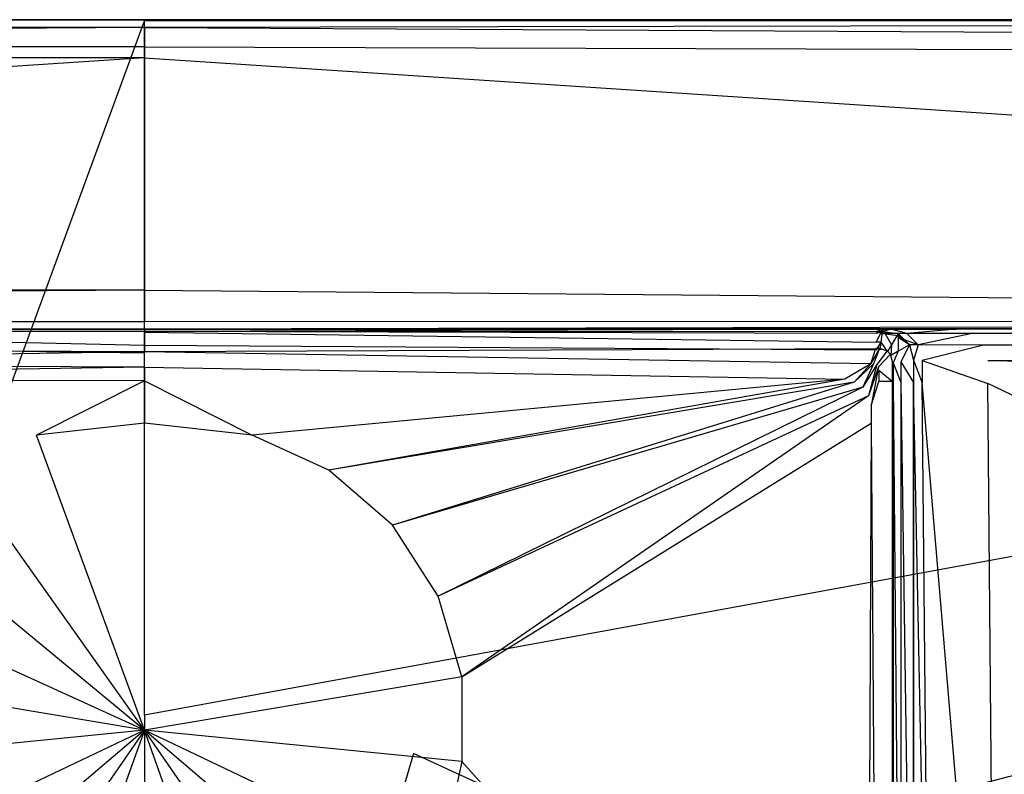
# Model space of a CAD drawing. Extents: x 0 to 1, y -0.7 to 0.
# Tile 6 of 7: x 0.48 to 0.61, y -0.1 to 0. Entities that reach past the tile are written whole.
import ezdxf

# ---------------------------------------------------------------- set-up
doc = ezdxf.new("R2010")
doc.units = 0
doc.layers.add('L0_ABDCKG_ABLAUF_N_UDA1070ARA21', color=7, linetype='CONTINUOUS')
doc.layers.add('L1_WANNE_N_UDA1070ARA215V___0__', color=7, linetype='CONTINUOUS')

msp = doc.modelspace()

# ---------------------------------------------------------------- linework, layer by layer
at = {"layer": 'L0_ABDCKG_ABLAUF_N_UDA1070ARA21', "color": 8}
for points, invisible_edges in [([(0.5, -0.042895, 0.004604), (0.405487, -0.042521, 0.002769), (0.405488, -0.042495, 0.004604), (0.5, -0.042895, 0.004604)], 14), ([(0.405487, -0.042521, 0.002769), (0.5, -0.042895, 0.004604), (0.5, -0.042921, 0.002769), (0.405487, -0.042521, 0.002769)], 13), ([(0.406139, -0.044474, 0.006604), (0.5, -0.042895, 0.004604), (0.405488, -0.042495, 0.004604), (0.406139, -0.044474, 0.006604)], 13), ([(0.5, -0.042895, 0.004604), (0.406139, -0.044474, 0.006604), (0.5, -0.044874, 0.006604), (0.5, -0.042895, 0.004604)], 14), ([(0.594513, -0.042521, 0.002769), (0.5, -0.042895, 0.004604), (0.594512, -0.042495, 0.004604), (0.594513, -0.042521, 0.002769)], 14), ([(0.5, -0.042895, 0.004604), (0.593861, -0.044474, 0.006604), (0.594512, -0.042495, 0.004604), (0.5, -0.042895, 0.004604)], 13), ([(0.5, -0.042895, 0.004604), (0.594513, -0.042521, 0.002769), (0.5, -0.042921, 0.002769), (0.5, -0.042895, 0.004604)], 13), ([(0.593861, -0.044474, 0.006604), (0.5, -0.042895, 0.004604), (0.5, -0.044874, 0.006604), (0.593861, -0.044474, 0.006604)], 14), ([(0.593861, -0.044474, 0.006604), (0.594978, -0.042495, 0.004604), (0.594512, -0.042495, 0.004604), (0.593861, -0.044474, 0.006604)], 13), ([(0.594978, -0.042495, 0.004604), (0.593861, -0.044474, 0.006604), (0.594206, -0.044474, 0.006604), (0.594978, -0.042495, 0.004604)], 14), ([(0.594978, -0.042495, 0.004604), (0.594206, -0.044474, 0.006604), (0.594621, -0.044528, 0.006604), (0.594978, -0.042495, 0.004604)], 14), ([(0.594512, -0.042495, 0.004604), (0.594979, -0.042521, 0.002769), (0.594513, -0.042521, 0.002769), (0.594512, -0.042495, 0.004604)], 13), ([(0.594979, -0.042521, 0.002769), (0.594512, -0.042495, 0.004604), (0.594978, -0.042495, 0.004604), (0.594979, -0.042521, 0.002769)], 14), ([(0.595951, -0.042756, 0.004604), (0.594978, -0.042495, 0.004604), (0.594621, -0.044528, 0.006604), (0.595951, -0.042756, 0.004604)], 14), ([(0.595951, -0.042756, 0.004604), (0.594621, -0.044528, 0.006604), (0.594827, -0.044859, 0.006604), (0.595951, -0.042756, 0.004604)], 14), ([(0.596407, -0.043212, 0.004604), (0.595951, -0.042756, 0.004604), (0.594827, -0.044859, 0.006604), (0.596407, -0.043212, 0.004604)], 14), ([(0.596407, -0.043212, 0.004604), (0.594827, -0.044859, 0.006604), (0.594883, -0.045262, 0.006604), (0.596407, -0.043212, 0.004604)], 14), ([(0.596667, -0.044185, 0.004604), (0.596407, -0.043212, 0.004604), (0.594883, -0.045262, 0.006604), (0.596667, -0.044185, 0.004604)], 14), ([(0.595951, -0.042756, 0.004604), (0.594979, -0.042521, 0.002769), (0.594978, -0.042495, 0.004604), (0.595951, -0.042756, 0.004604)], 14), ([(0.594979, -0.042521, 0.002769), (0.595951, -0.042756, 0.004604), (0.595952, -0.042782, 0.002769), (0.594979, -0.042521, 0.002769)], 13), ([(0.595951, -0.042756, 0.004604), (0.596408, -0.043237, 0.002769), (0.595952, -0.042782, 0.002769), (0.595951, -0.042756, 0.004604)], 13), ([(0.596408, -0.043237, 0.002769), (0.595951, -0.042756, 0.004604), (0.596407, -0.043212, 0.004604), (0.596408, -0.043237, 0.002769)], 14), ([(0.596667, -0.044185, 0.004604), (0.596408, -0.043237, 0.002769), (0.596407, -0.043212, 0.004604), (0.596667, -0.044185, 0.004604)], 14), ([(0.596408, -0.043237, 0.002769), (0.596667, -0.044185, 0.004604), (0.596668, -0.04421, 0.002769), (0.596408, -0.043237, 0.002769)], 13), ([(0.409517, -0.046422, 0.006604), (0.5, -0.044874, 0.006604), (0.406139, -0.044474, 0.006604), (0.409517, -0.046422, 0.006604)], 13), ([(0.5, -0.044874, 0.006604), (0.590483, -0.046422, 0.006604), (0.593861, -0.044474, 0.006604), (0.5, -0.044874, 0.006604)], 14), ([(0.591703, -0.046813, 0.006604), (0.593861, -0.044474, 0.006604), (0.590483, -0.046422, 0.006604), (0.591703, -0.046813, 0.006604)], 13), ([(0.593861, -0.044474, 0.006604), (0.591703, -0.046813, 0.006604), (0.594206, -0.044474, 0.006604), (0.593861, -0.044474, 0.006604)], 14), ([(0.592839, -0.047479, 0.006604), (0.594206, -0.044474, 0.006604), (0.591703, -0.046813, 0.006604), (0.592839, -0.047479, 0.006604)], 13), ([(0.594206, -0.044474, 0.006604), (0.592839, -0.047479, 0.006604), (0.594621, -0.044528, 0.006604), (0.594206, -0.044474, 0.006604)], 14), ([(0.594883, -0.045262, 0.006604), (0.596667, -0.046716, 0.004604), (0.596667, -0.044185, 0.004604), (0.594883, -0.045262, 0.006604)], 14), ([(0.596667, -0.046716, 0.004604), (0.596668, -0.04421, 0.002769), (0.596667, -0.044185, 0.004604), (0.596667, -0.046716, 0.004604)], 14), ([(0.596668, -0.04421, 0.002769), (0.596667, -0.046716, 0.004604), (0.596668, -0.046763, 0.002769), (0.596668, -0.04421, 0.002769)], 13), ([(0.5, -0.044874, 0.006604), (0.409517, -0.046422, 0.006604), (0.5, -0.046654, 0.006604), (0.5, -0.044874, 0.006604)], 14), ([(0.590483, -0.046422, 0.006604), (0.5, -0.044874, 0.006604), (0.5, -0.046654, 0.006604), (0.590483, -0.046422, 0.006604)], 13), ([(0.593565, -0.048574, 0.006604), (0.594621, -0.044528, 0.006604), (0.592839, -0.047479, 0.006604), (0.593565, -0.048574, 0.006604)], 13), ([(0.594621, -0.044528, 0.006604), (0.593565, -0.048574, 0.006604), (0.594827, -0.044859, 0.006604), (0.594621, -0.044528, 0.006604)], 14), ([(0.593894, -0.049846, 0.006604), (0.594827, -0.044859, 0.006604), (0.593565, -0.048574, 0.006604), (0.593894, -0.049846, 0.006604)], 13), ([(0.594827, -0.044859, 0.006604), (0.593894, -0.049846, 0.006604), (0.594883, -0.045262, 0.006604), (0.594827, -0.044859, 0.006604)], 14), ([(0.593894, -0.049846, 0.006604), (0.594878, -0.046716, 0.006604), (0.594883, -0.045262, 0.006604), (0.593894, -0.049846, 0.006604)], 14), ([(0.596667, -0.046716, 0.004604), (0.594883, -0.045262, 0.006604), (0.594878, -0.046716, 0.006604), (0.596667, -0.046716, 0.004604)], 13), ([(0.409517, -0.046422, 0.006604), (0.476176, -0.058174, 0.006604), (0.486076, -0.053659, 0.006604), (0.409517, -0.046422, 0.006604)], 14), ([(0.486076, -0.053659, 0.006604), (0.5, -0.046654, 0.006604), (0.409517, -0.046422, 0.006604), (0.486076, -0.053659, 0.006604)], 13), ([(0.5, -0.046654, 0.006604), (0.486076, -0.053659, 0.006604), (0.5, -0.052125, 0.006604), (0.5, -0.046654, 0.006604)], 14), ([(0.5, -0.046654, 0.006604), (0.513924, -0.053659, 0.006604), (0.590483, -0.046422, 0.006604), (0.5, -0.046654, 0.006604)], 14), ([(0.513924, -0.053659, 0.006604), (0.5, -0.046654, 0.006604), (0.5, -0.052125, 0.006604), (0.513924, -0.053659, 0.006604)], 13), ([(0.523824, -0.058174, 0.006604), (0.590483, -0.046422, 0.006604), (0.513924, -0.053659, 0.006604), (0.523824, -0.058174, 0.006604)], 13), ([(0.590483, -0.046422, 0.006604), (0.523824, -0.058174, 0.006604), (0.591703, -0.046813, 0.006604), (0.590483, -0.046422, 0.006604)], 14), ([(0.532053, -0.065294, 0.006604), (0.591703, -0.046813, 0.006604), (0.523824, -0.058174, 0.006604), (0.532053, -0.065294, 0.006604)], 13), ([(0.591703, -0.046813, 0.006604), (0.532053, -0.065294, 0.006604), (0.592839, -0.047479, 0.006604), (0.591703, -0.046813, 0.006604)], 14), ([(0.59389, -0.05212, 0.006604), (0.594667, -0.156803, 0.006604), (0.594878, -0.046716, 0.006604), (0.59389, -0.05212, 0.006604)], 14), ([(0.594878, -0.046716, 0.006604), (0.593894, -0.049846, 0.006604), (0.59389, -0.05212, 0.006604), (0.594878, -0.046716, 0.006604)], 13), ([(0.596667, -0.046716, 0.004604), (0.594878, -0.046716, 0.006604), (0.594667, -0.156803, 0.006604), (0.596667, -0.046716, 0.004604)], 14), ([(0.596668, -0.158544, 0.004604), (0.596667, -0.046716, 0.004604), (0.594667, -0.156803, 0.006604), (0.596668, -0.158544, 0.004604)], 14), ([(0.596668, -0.158544, 0.004604), (0.596668, -0.046763, 0.002769), (0.596667, -0.046716, 0.004604), (0.596668, -0.158544, 0.004604)], 14), ([(0.596668, -0.046763, 0.002769), (0.596668, -0.158544, 0.004604), (0.596668, -0.158559, 0.002769), (0.596668, -0.046763, 0.002769)], 13), ([(0.537937, -0.074448, 0.006604), (0.592839, -0.047479, 0.006604), (0.532053, -0.065294, 0.006604), (0.537937, -0.074448, 0.006604)], 13), ([(0.592839, -0.047479, 0.006604), (0.537937, -0.074448, 0.006604), (0.593565, -0.048574, 0.006604), (0.592839, -0.047479, 0.006604)], 14), ([(0.541002, -0.084891, 0.006604), (0.593565, -0.048574, 0.006604), (0.537937, -0.074448, 0.006604), (0.541002, -0.084891, 0.006604)], 13), ([(0.593565, -0.048574, 0.006604), (0.541002, -0.084891, 0.006604), (0.593894, -0.049846, 0.006604), (0.593565, -0.048574, 0.006604)], 14), ([(0.541002, -0.084891, 0.006604), (0.59389, -0.05212, 0.006604), (0.593894, -0.049846, 0.006604), (0.541002, -0.084891, 0.006604)], 14), ([(0.5, -0.052125, 0.006604), (0.486076, -0.053659, 0.006604), (0.5, -0.091791, 0.006604), (0.5, -0.052125, 0.006604)], 14), ([(0.513924, -0.053659, 0.006604), (0.5, -0.052125, 0.006604), (0.5, -0.091791, 0.006604), (0.513924, -0.053659, 0.006604)], 14), ([(0.541002, -0.095807, 0.006604), (0.593412, -0.153885, 0.006604), (0.59389, -0.05212, 0.006604), (0.541002, -0.095807, 0.006604)], 14), ([(0.59389, -0.05212, 0.006604), (0.541002, -0.084891, 0.006604), (0.541002, -0.095807, 0.006604), (0.59389, -0.05212, 0.006604)], 13), ([(0.594667, -0.156803, 0.006604), (0.59389, -0.05212, 0.006604), (0.593412, -0.153885, 0.006604), (0.594667, -0.156803, 0.006604)], 13), ([(0.5, -0.091791, 0.006604), (0.486076, -0.053659, 0.006604), (0.476176, -0.058174, 0.006604), (0.5, -0.091791, 0.006604)], 14), ([(0.523824, -0.058174, 0.006604), (0.513924, -0.053659, 0.006604), (0.5, -0.091791, 0.006604), (0.523824, -0.058174, 0.006604)], 14), ([(0.5, -0.091791, 0.006604), (0.476176, -0.058174, 0.006604), (0.467947, -0.065294, 0.006604), (0.5, -0.091791, 0.006604)], 14), ([(0.532053, -0.065294, 0.006604), (0.523824, -0.058174, 0.006604), (0.5, -0.091791, 0.006604), (0.532053, -0.065294, 0.006604)], 14), ([(0.5, -0.091791, 0.006604), (0.467947, -0.065294, 0.006604), (0.462063, -0.074448, 0.006604), (0.5, -0.091791, 0.006604)], 14), ([(0.537937, -0.074448, 0.006604), (0.532053, -0.065294, 0.006604), (0.5, -0.091791, 0.006604), (0.537937, -0.074448, 0.006604)], 14), ([(0.5, -0.091791, 0.006604), (0.462063, -0.074448, 0.006604), (0.458998, -0.084891, 0.006604), (0.5, -0.091791, 0.006604)], 14), ([(0.541002, -0.084891, 0.006604), (0.537937, -0.074448, 0.006604), (0.5, -0.091791, 0.006604), (0.541002, -0.084891, 0.006604)], 14), ([(0.5, -0.091791, 0.006604), (0.458998, -0.084891, 0.006604), (0.458998, -0.095807, 0.006604), (0.5, -0.091791, 0.006604)], 14), ([(0.541002, -0.084891, 0.006604), (0.5, -0.091791, 0.006604), (0.541002, -0.095807, 0.006604), (0.541002, -0.084891, 0.006604)], 14), ([(0.5, -0.091791, 0.006604), (0.458998, -0.095807, 0.006604), (0.462068, -0.109801, 0.006604), (0.5, -0.091791, 0.006604)], 14), ([(0.5, -0.091791, 0.006604), (0.462068, -0.109801, 0.006604), (0.467947, -0.118985, 0.006604), (0.5, -0.091791, 0.006604)], 14), ([(0.5, -0.091791, 0.006604), (0.467947, -0.118985, 0.006604), (0.476195, -0.126122, 0.006604), (0.5, -0.091791, 0.006604)], 14), ([(0.5, -0.091791, 0.006604), (0.476195, -0.126122, 0.006604), (0.486099, -0.13064, 0.006604), (0.5, -0.091791, 0.006604)], 14), ([(0.5, -0.091791, 0.006604), (0.486099, -0.13064, 0.006604), (0.5, -0.13217, 0.006604), (0.5, -0.091791, 0.006604)], 14), ([(0.541002, -0.095807, 0.006604), (0.5, -0.091791, 0.006604), (0.537932, -0.109801, 0.006604), (0.541002, -0.095807, 0.006604)], 14), ([(0.513901, -0.13064, 0.006604), (0.5, -0.091791, 0.006604), (0.5, -0.13217, 0.006604), (0.513901, -0.13064, 0.006604)], 14), ([(0.537932, -0.109801, 0.006604), (0.5, -0.091791, 0.006604), (0.532053, -0.118985, 0.006604), (0.537932, -0.109801, 0.006604)], 14), ([(0.532053, -0.118985, 0.006604), (0.5, -0.091791, 0.006604), (0.523805, -0.126122, 0.006604), (0.532053, -0.118985, 0.006604)], 14), ([(0.523805, -0.126122, 0.006604), (0.5, -0.091791, 0.006604), (0.513901, -0.13064, 0.006604), (0.523805, -0.126122, 0.006604)], 14), ([(0.593412, -0.153885, 0.006604), (0.541002, -0.095807, 0.006604), (0.537932, -0.109801, 0.006604), (0.593412, -0.153885, 0.006604)], 13)]:
    msp.add_3dface(points, dxfattribs=dict(at, invisible_edges=invisible_edges))
at = {"layer": 'L1_WANNE_N_UDA1070ARA215V___0__', "color": 8}
for points, invisible_edges in [([(0.009537, -0.001037, 0.013975), (0.5, 0, 0.0115), (0.009401, 0, 0.0115), (0.009537, -0.001037, 0.013975)], 13), ([(0.5, 0, 0.0115), (0.009437, 0, 0.010344), (0.009401, 0, 0.0115), (0.5, 0, 0.0115)], 14), ([(0.5, 0, 0.009683), (0.009729, 0, 0.000751), (0.009437, 0, 0.010344), (0.5, 0, 0.009683)], 14), ([(0.009437, 0, 0.010344), (0.5, 0, 0.0115), (0.5, 0, 0.009683), (0.009437, 0, 0.010344)], 13), ([(0.5, 0, 0.0115), (0.009537, -0.001037, 0.013975), (0.5, -0.001025, 0.013975), (0.5, 0, 0.0115)], 14), ([(0.009729, 0, 0.000751), (0.5, 0), (0.009752, 0), (0.009729, 0, 0.000751)], 13), ([(0.5, 0), (0.009729, 0, 0.000751), (0.5, 0, 0.000703), (0.5, 0)], 14), ([(0.009729, 0, 0.000751), (0.5, 0, 0.009683), (0.5, 0, 0.000703), (0.009729, 0, 0.000751)], 13), ([(0.5, 0), (0.010391, -0.00017), (0.009752, 0), (0.5, 0)], 13), ([(0.010391, -0.00017), (0.5, 0), (0.5, -0.000161), (0.010391, -0.00017)], 14), ([(0.5, 0, 0.000703), (0.990248, 0), (0.5, 0), (0.5, 0, 0.000703)], 13), ([(0.990248, 0), (0.5, 0, 0.000703), (0.990271, 0, 0.000751), (0.990248, 0)], 14), ([(0.990248, 0), (0.5, -0.000161), (0.5, 0), (0.990248, 0)], 13), ([(0.5, -0.000161), (0.990248, 0), (0.989609, -0.00017), (0.5, -0.000161)], 14), ([(0.5, 0, 0.009683), (0.990271, 0, 0.000751), (0.5, 0, 0.000703), (0.5, 0, 0.009683)], 13), ([(0.990271, 0, 0.000751), (0.5, 0, 0.009683), (0.990563, 0, 0.010344), (0.990271, 0, 0.000751)], 14), ([(0.5, -0.001025, 0.013975), (0.990599, 0, 0.0115), (0.5, 0, 0.0115), (0.5, -0.001025, 0.013975)], 13), ([(0.990599, 0, 0.0115), (0.5, -0.001025, 0.013975), (0.990463, -0.001037, 0.013975), (0.990599, 0, 0.0115)], 14), ([(0.5, 0, 0.0115), (0.990563, 0, 0.010344), (0.5, 0, 0.009683), (0.5, 0, 0.0115)], 13), ([(0.990563, 0, 0.010344), (0.5, 0, 0.0115), (0.990599, 0, 0.0115), (0.990563, 0, 0.010344)], 14), ([(0.009859, -0.003499, 0.015), (0.5, -0.001025, 0.013975), (0.009537, -0.001037, 0.013975), (0.009859, -0.003499, 0.015)], 13), ([(0.5, -0.001025, 0.013975), (0.009859, -0.003499, 0.015), (0.5, -0.003499, 0.015), (0.5, -0.001025, 0.013975)], 14), ([(0.5, -0.000161), (0.465252, -0.09481), (0.010391, -0.00017), (0.5, -0.000161)], 13), ([(0.465252, -0.09481), (0.5, -0.000161), (0.5, -0.089818), (0.465252, -0.09481)], 14), ([(0.989609, -0.00017), (0.5, -0.089818), (0.5, -0.000161), (0.989609, -0.00017)], 13), ([(0.5, -0.089818), (0.989609, -0.00017), (0.534748, -0.09481), (0.5, -0.089818)], 14), ([(0.990141, -0.003499, 0.015), (0.5, -0.001025, 0.013975), (0.5, -0.003499, 0.015), (0.990141, -0.003499, 0.015)], 13), ([(0.5, -0.001025, 0.013975), (0.990141, -0.003499, 0.015), (0.990463, -0.001037, 0.013975), (0.5, -0.001025, 0.013975)], 14), ([(0.989609, -0.00017), (0.56668, -0.10938), (0.534748, -0.09481), (0.989609, -0.00017)], 13), ([(0.56668, -0.10938), (0.989609, -0.00017), (0.993409, -0.000196), (0.56668, -0.10938)], 14), ([(0.993409, -0.000196), (0.593211, -0.132349), (0.56668, -0.10938), (0.993409, -0.000196)], 13), ([(0.593211, -0.132349), (0.993409, -0.000196), (0.996453, -0.00104), (0.593211, -0.132349)], 14), ([(0.996453, -0.00104), (0.61219, -0.161856), (0.593211, -0.132349), (0.996453, -0.00104)], 13), ([(0.011383, -0.004917, 0.015), (0.5, -0.003499, 0.015), (0.009859, -0.003499, 0.015), (0.011383, -0.004917, 0.015)], 13), ([(0.5, -0.003499, 0.015), (0.011383, -0.004917, 0.015), (0.5, -0.004917, 0.015), (0.5, -0.003499, 0.015)], 14), ([(0.988617, -0.004917, 0.015), (0.5, -0.003499, 0.015), (0.5, -0.004917, 0.015), (0.988617, -0.004917, 0.015)], 13), ([(0.5, -0.003499, 0.015), (0.988617, -0.004917, 0.015), (0.990141, -0.003499, 0.015), (0.5, -0.003499, 0.015)], 14), ([(0.043631, -0.034919, 0.015), (0.5, -0.004917, 0.015), (0.011383, -0.004917, 0.015), (0.043631, -0.034919, 0.015)], 13), ([(0.5, -0.004917, 0.015), (0.043631, -0.034919, 0.015), (0.5, -0.034919, 0.015), (0.5, -0.004917, 0.015)], 14), ([(0.956369, -0.034919, 0.015), (0.5, -0.004917, 0.015), (0.5, -0.034919, 0.015), (0.956369, -0.034919, 0.015)], 13), ([(0.5, -0.004917, 0.015), (0.956369, -0.034919, 0.015), (0.988617, -0.004917, 0.015), (0.5, -0.004917, 0.015)], 14), ([(0.049077, -0.038915, 0.015), (0.5, -0.034919, 0.015), (0.043631, -0.034919, 0.015), (0.049077, -0.038915, 0.015)], 13), ([(0.5, -0.034919, 0.015), (0.049077, -0.038915, 0.015), (0.5, -0.039018, 0.015), (0.5, -0.034919, 0.015)], 14), ([(0.950923, -0.038915, 0.015), (0.5, -0.034919, 0.015), (0.5, -0.039018, 0.015), (0.950923, -0.038915, 0.015)], 13), ([(0.5, -0.034919, 0.015), (0.950923, -0.038915, 0.015), (0.956369, -0.034919, 0.015), (0.5, -0.034919, 0.015)], 14), ([(0.5, -0.039018, 0.015), (0.049077, -0.038915, 0.015), (0.5, -0.039986, 0.014301), (0.5, -0.039018, 0.015)], 14), ([(0.5, -0.039986, 0.014301), (0.049077, -0.038915, 0.015), (0.091556, -0.039619, 0.014861), (0.5, -0.039986, 0.014301)], 14), ([(0.950923, -0.038915, 0.015), (0.5, -0.039986, 0.014301), (0.908444, -0.039619, 0.014861), (0.950923, -0.038915, 0.015)], 14), ([(0.950923, -0.038915, 0.015), (0.5, -0.039018, 0.015), (0.5, -0.039986, 0.014301), (0.950923, -0.038915, 0.015)], 14), ([(0.091556, -0.039619, 0.014861), (0.5, -0.039986, 0.012843), (0.5, -0.039986, 0.014301), (0.091556, -0.039619, 0.014861)], 14), ([(0.091556, -0.039619, 0.014861), (0.12989, -0.039685, 0.01323), (0.5, -0.039986, 0.012843), (0.091556, -0.039619, 0.014861)], 14), ([(0.12989, -0.039685, 0.01323), (0.5, -0.039986, 0.007258), (0.5, -0.039986, 0.012843), (0.12989, -0.039685, 0.01323)], 14), ([(0.12989, -0.039685, 0.01323), (0.396066, -0.039972, 0.00671), (0.5, -0.039986, 0.007258), (0.12989, -0.039685, 0.01323)], 14), ([(0.5, -0.039986, 0.006197), (0.396066, -0.039972, 0.00671), (0.404391, -0.039986, 0.005797), (0.5, -0.039986, 0.006197)], 13), ([(0.396066, -0.039972, 0.00671), (0.5, -0.039986, 0.006197), (0.5, -0.039986, 0.007258), (0.396066, -0.039972, 0.00671)], 14), ([(0.5, -0.039986, 0.006197), (0.404391, -0.039986, 0.005797), (0.5, -0.040261, 0.004004), (0.5, -0.039986, 0.006197)], 14), ([(0.404391, -0.039986, 0.005797), (0.405443, -0.040528, 0.00458), (0.5, -0.040261, 0.004004), (0.404391, -0.039986, 0.005797)], 14), ([(0.5, -0.042035, 0.001841), (0.405443, -0.039986, 0.001492), (0.40544, -0.041636, 0.001841), (0.5, -0.042035, 0.001841)], 13), ([(0.405443, -0.039986, 0.001492), (0.5, -0.042035, 0.001841), (0.5, -0.040385, 0.001492), (0.405443, -0.039986, 0.001492)], 14), ([(0.405443, -0.040257, 0.003334), (0.405443, -0.039986, 0.001492), (0.5, -0.040323, 0.003046), (0.405443, -0.040257, 0.003334)], 14), ([(0.5, -0.040323, 0.003046), (0.405443, -0.039986, 0.001492), (0.5, -0.040385, 0.001492), (0.5, -0.040323, 0.003046)], 14), ([(0.405443, -0.040528, 0.00458), (0.405443, -0.040257, 0.003334), (0.5, -0.040261, 0.004004), (0.405443, -0.040528, 0.00458)], 14), ([(0.5, -0.040261, 0.004004), (0.405443, -0.040257, 0.003334), (0.5, -0.040323, 0.003046), (0.5, -0.040261, 0.004004)], 14), ([(0.908444, -0.039619, 0.014861), (0.5, -0.039986, 0.012843), (0.87011, -0.039685, 0.01323), (0.908444, -0.039619, 0.014861)], 14), ([(0.908444, -0.039619, 0.014861), (0.5, -0.039986, 0.014301), (0.5, -0.039986, 0.012843), (0.908444, -0.039619, 0.014861)], 14), ([(0.87011, -0.039685, 0.01323), (0.5, -0.039986, 0.007258), (0.603934, -0.039972, 0.00671), (0.87011, -0.039685, 0.01323)], 14), ([(0.87011, -0.039685, 0.01323), (0.5, -0.039986, 0.012843), (0.5, -0.039986, 0.007258), (0.87011, -0.039685, 0.01323)], 14), ([(0.603934, -0.039972, 0.00671), (0.5, -0.039986, 0.006197), (0.595609, -0.039986, 0.005797), (0.603934, -0.039972, 0.00671)], 13), ([(0.5, -0.039986, 0.006197), (0.603934, -0.039972, 0.00671), (0.5, -0.039986, 0.007258), (0.5, -0.039986, 0.006197)], 14), ([(0.5, -0.040385, 0.001492), (0.59456, -0.041636, 0.001841), (0.594557, -0.039986, 0.001492), (0.5, -0.040385, 0.001492)], 14), ([(0.595609, -0.039986, 0.005797), (0.5, -0.040261, 0.004004), (0.594557, -0.040528, 0.00458), (0.595609, -0.039986, 0.005797)], 14), ([(0.5, -0.039986, 0.006197), (0.5, -0.040261, 0.004004), (0.595609, -0.039986, 0.005797), (0.5, -0.039986, 0.006197)], 14), ([(0.5, -0.040323, 0.003046), (0.5, -0.040385, 0.001492), (0.594557, -0.039986, 0.001492), (0.5, -0.040323, 0.003046)], 14), ([(0.594557, -0.040257, 0.003334), (0.5, -0.040323, 0.003046), (0.594557, -0.039986, 0.001492), (0.594557, -0.040257, 0.003334)], 14), ([(0.5, -0.040261, 0.004004), (0.5, -0.040323, 0.003046), (0.594557, -0.040257, 0.003334), (0.5, -0.040261, 0.004004)], 14), ([(0.594557, -0.040528, 0.00458), (0.5, -0.040261, 0.004004), (0.594557, -0.040257, 0.003334), (0.594557, -0.040528, 0.00458)], 14), ([(0.59456, -0.041636, 0.001841), (0.5, -0.040385, 0.001492), (0.5, -0.042035, 0.001841), (0.59456, -0.041636, 0.001841)], 13), ([(0.59456, -0.041636, 0.001841), (0.595379, -0.039986, 0.001492), (0.594557, -0.039986, 0.001492), (0.59456, -0.041636, 0.001841)], 13), ([(0.596467, -0.039986, 0.005149), (0.594557, -0.040528, 0.00458), (0.595379, -0.040528, 0.00458), (0.596467, -0.039986, 0.005149)], 14), ([(0.595609, -0.039986, 0.005797), (0.594557, -0.040528, 0.00458), (0.596467, -0.039986, 0.005149), (0.595609, -0.039986, 0.005797)], 14), ([(0.595379, -0.040257, 0.003334), (0.594557, -0.039986, 0.001492), (0.595379, -0.039986, 0.001492), (0.595379, -0.040257, 0.003334)], 13), ([(0.594557, -0.039986, 0.001492), (0.595379, -0.040257, 0.003334), (0.594557, -0.040257, 0.003334), (0.594557, -0.039986, 0.001492)], 14), ([(0.595379, -0.040528, 0.00458), (0.594557, -0.040257, 0.003334), (0.595379, -0.040257, 0.003334), (0.595379, -0.040528, 0.00458)], 13), ([(0.594557, -0.040257, 0.003334), (0.595379, -0.040528, 0.00458), (0.594557, -0.040528, 0.00458), (0.594557, -0.040257, 0.003334)], 14), ([(0.595379, -0.039986, 0.001492), (0.59456, -0.041636, 0.001841), (0.595162, -0.041636, 0.001841), (0.595379, -0.039986, 0.001492)], 14), ([(0.596525, -0.042001, 0.001841), (0.595379, -0.039986, 0.001492), (0.595162, -0.041636, 0.001841), (0.596525, -0.042001, 0.001841)], 13), ([(0.595379, -0.039986, 0.001492), (0.596525, -0.042001, 0.001841), (0.59738, -0.040522, 0.001492), (0.595379, -0.039986, 0.001492)], 14), ([(0.59738, -0.040522, 0.001492), (0.595379, -0.040257, 0.003334), (0.595379, -0.039986, 0.001492), (0.59738, -0.040522, 0.001492)], 13), ([(0.598484, -0.040526, 0.004761), (0.596467, -0.039986, 0.005149), (0.595379, -0.040528, 0.00458), (0.598484, -0.040526, 0.004761)], 14), ([(0.595379, -0.040257, 0.003334), (0.59738, -0.040522, 0.001492), (0.59738, -0.040792, 0.003346), (0.595379, -0.040257, 0.003334)], 14), ([(0.59738, -0.040792, 0.003346), (0.595379, -0.040528, 0.00458), (0.595379, -0.040257, 0.003334), (0.59738, -0.040792, 0.003346)], 13), ([(0.598484, -0.040526, 0.004761), (0.595379, -0.040528, 0.00458), (0.59738, -0.041063, 0.004597), (0.598484, -0.040526, 0.004761)], 14), ([(0.595379, -0.040528, 0.00458), (0.59738, -0.040792, 0.003346), (0.59738, -0.041063, 0.004597), (0.595379, -0.040528, 0.00458)], 14), ([(0.595609, -0.039986, 0.005797), (0.604871, -0.039986, 0.005528), (0.603934, -0.039972, 0.00671), (0.595609, -0.039986, 0.005797)], 14), ([(0.604871, -0.039986, 0.005528), (0.595609, -0.039986, 0.005797), (0.596467, -0.039986, 0.005149), (0.604871, -0.039986, 0.005528)], 13), ([(0.598484, -0.040526, 0.004761), (0.604871, -0.039986, 0.005528), (0.596467, -0.039986, 0.005149), (0.598484, -0.040526, 0.004761)], 13), ([(0.597364, -0.042839, 0.001841), (0.59738, -0.040522, 0.001492), (0.596525, -0.042001, 0.001841), (0.597364, -0.042839, 0.001841)], 13), ([(0.59738, -0.040522, 0.001492), (0.597364, -0.042839, 0.001841), (0.598845, -0.041985, 0.001492), (0.59738, -0.040522, 0.001492)], 14), ([(0.598845, -0.041985, 0.003365), (0.59738, -0.040522, 0.001492), (0.598845, -0.041985, 0.001492), (0.598845, -0.041985, 0.003365)], 14), ([(0.598845, -0.041985, 0.003365), (0.59738, -0.040792, 0.003346), (0.59738, -0.040522, 0.001492), (0.598845, -0.041985, 0.003365)], 14), ([(0.59996, -0.042001, 0.00478), (0.598484, -0.040526, 0.004761), (0.59738, -0.041063, 0.004597), (0.59996, -0.042001, 0.00478)], 14), ([(0.604871, -0.039986, 0.005528), (0.598484, -0.040526, 0.004761), (0.606924, -0.040536, 0.005156), (0.604871, -0.039986, 0.005528)], 14), ([(0.59996, -0.042001, 0.00478), (0.606924, -0.040536, 0.005156), (0.598484, -0.040526, 0.004761), (0.59996, -0.042001, 0.00478)], 13), ([(0.606924, -0.040536, 0.005156), (0.59996, -0.042001, 0.00478), (0.608427, -0.042037, 0.005174), (0.606924, -0.040536, 0.005156)], 14), ([(0.872646, -0.039986, 0.013113), (0.87011, -0.039685, 0.01323), (0.603934, -0.039972, 0.00671), (0.872646, -0.039986, 0.013113)], 14), ([(0.872646, -0.039986, 0.013113), (0.603934, -0.039972, 0.00671), (0.604871, -0.039986, 0.005528), (0.872646, -0.039986, 0.013113)], 14), ([(0.875415, -0.040727, 0.013045), (0.604871, -0.039986, 0.005528), (0.606924, -0.040536, 0.005156), (0.875415, -0.040727, 0.013045)], 14), ([(0.875415, -0.040727, 0.013045), (0.872646, -0.039986, 0.013113), (0.604871, -0.039986, 0.005528), (0.875415, -0.040727, 0.013045)], 14), ([(0.608427, -0.042037, 0.005174), (0.875415, -0.040727, 0.013045), (0.606924, -0.040536, 0.005156), (0.608427, -0.042037, 0.005174)], 13), ([(0.5, -0.043045, 0.002769), (0.40544, -0.041636, 0.001841), (0.405438, -0.042646, 0.002769), (0.5, -0.043045, 0.002769)], 13), ([(0.40544, -0.041636, 0.001841), (0.5, -0.043045, 0.002769), (0.5, -0.042035, 0.001841), (0.40544, -0.041636, 0.001841)], 14), ([(0.5, -0.042035, 0.001841), (0.594562, -0.042646, 0.002769), (0.59456, -0.041636, 0.001841), (0.5, -0.042035, 0.001841)], 14), ([(0.594562, -0.042646, 0.002769), (0.595162, -0.041636, 0.001841), (0.59456, -0.041636, 0.001841), (0.594562, -0.042646, 0.002769)], 13), ([(0.595162, -0.041636, 0.001841), (0.594562, -0.042646, 0.002769), (0.595028, -0.042646, 0.002769), (0.595162, -0.041636, 0.001841)], 14), ([(0.596002, -0.042907, 0.002769), (0.595162, -0.041636, 0.001841), (0.595028, -0.042646, 0.002769), (0.596002, -0.042907, 0.002769)], 13), ([(0.595162, -0.041636, 0.001841), (0.596002, -0.042907, 0.002769), (0.596525, -0.042001, 0.001841), (0.595162, -0.041636, 0.001841)], 14), ([(0.598845, -0.041985, 0.004616), (0.59738, -0.040792, 0.003346), (0.598845, -0.041985, 0.003365), (0.598845, -0.041985, 0.004616)], 14), ([(0.598845, -0.041985, 0.004616), (0.59738, -0.041063, 0.004597), (0.59738, -0.040792, 0.003346), (0.598845, -0.041985, 0.004616)], 14), ([(0.59996, -0.042001, 0.00478), (0.59738, -0.041063, 0.004597), (0.598845, -0.041985, 0.004616), (0.59996, -0.042001, 0.00478)], 14), ([(0.875415, -0.040727, 0.013045), (0.608427, -0.042037, 0.005174), (0.877442, -0.042753, 0.013049), (0.875415, -0.040727, 0.013045)], 14), ([(0.594562, -0.042646, 0.002769), (0.5, -0.042035, 0.001841), (0.5, -0.043045, 0.002769), (0.594562, -0.042646, 0.002769)], 13), ([(0.596457, -0.043362, 0.002769), (0.596525, -0.042001, 0.001841), (0.596002, -0.042907, 0.002769), (0.596457, -0.043362, 0.002769)], 13), ([(0.596525, -0.042001, 0.001841), (0.596457, -0.043362, 0.002769), (0.597364, -0.042839, 0.001841), (0.596525, -0.042001, 0.001841)], 14), ([(0.596718, -0.044335, 0.002769), (0.597364, -0.042839, 0.001841), (0.596457, -0.043362, 0.002769), (0.596718, -0.044335, 0.002769)], 13), ([(0.597364, -0.042839, 0.001841), (0.596718, -0.044335, 0.002769), (0.59773, -0.044202, 0.001841), (0.597364, -0.042839, 0.001841)], 14), ([(0.59773, -0.044202, 0.001841), (0.598845, -0.041985, 0.001492), (0.597364, -0.042839, 0.001841), (0.59773, -0.044202, 0.001841)], 13), ([(0.598845, -0.041985, 0.001492), (0.59773, -0.044202, 0.001841), (0.599381, -0.043985, 0.001492), (0.598845, -0.041985, 0.001492)], 14), ([(0.599381, -0.043985, 0.003387), (0.598845, -0.041985, 0.001492), (0.599381, -0.043985, 0.001492), (0.599381, -0.043985, 0.003387)], 13), ([(0.598845, -0.041985, 0.001492), (0.599381, -0.043985, 0.003387), (0.598845, -0.041985, 0.003365), (0.598845, -0.041985, 0.001492)], 14), ([(0.599381, -0.043985, 0.004633), (0.59996, -0.042001, 0.00478), (0.598845, -0.041985, 0.004616), (0.599381, -0.043985, 0.004633)], 13), ([(0.599381, -0.043985, 0.004633), (0.598845, -0.041985, 0.003365), (0.599381, -0.043985, 0.003387), (0.599381, -0.043985, 0.004633)], 13), ([(0.598845, -0.041985, 0.003365), (0.599381, -0.043985, 0.004633), (0.598845, -0.041985, 0.004616), (0.598845, -0.041985, 0.003365)], 14), ([(0.59996, -0.042001, 0.00478), (0.599381, -0.043985, 0.004633), (0.600501, -0.044016, 0.004797), (0.59996, -0.042001, 0.00478)], 14), ([(0.600501, -0.044016, 0.004797), (0.608427, -0.042037, 0.005174), (0.59996, -0.042001, 0.00478), (0.600501, -0.044016, 0.004797)], 13), ([(0.608427, -0.042037, 0.005174), (0.600501, -0.044016, 0.004797), (0.608977, -0.044088, 0.00519), (0.608427, -0.042037, 0.005174)], 14), ([(0.608977, -0.044088, 0.00519), (0.877442, -0.042753, 0.013049), (0.608427, -0.042037, 0.005174), (0.608977, -0.044088, 0.00519)], 13), ([(0.877442, -0.042753, 0.013049), (0.608977, -0.044088, 0.00519), (0.878184, -0.04552, 0.013053), (0.877442, -0.042753, 0.013049)], 14), ([(0.596718, -0.044335, 0.002769), (0.59773, -0.046887, 0.001841), (0.59773, -0.044202, 0.001841), (0.596718, -0.044335, 0.002769)], 14), ([(0.59773, -0.046887, 0.001841), (0.596718, -0.044335, 0.002769), (0.596718, -0.046887, 0.002769), (0.59773, -0.046887, 0.001841)], 13), ([(0.59773, -0.044202, 0.001841), (0.599381, -0.046887, 0.001492), (0.599381, -0.043985, 0.001492), (0.59773, -0.044202, 0.001841)], 14), ([(0.599381, -0.046887, 0.001492), (0.59773, -0.044202, 0.001841), (0.59773, -0.046887, 0.001841), (0.599381, -0.046887, 0.001492)], 13), ([(0.599381, -0.046887, 0.004672), (0.599381, -0.043985, 0.003387), (0.599381, -0.046887, 0.003426), (0.599381, -0.046887, 0.004672)], 13), ([(0.599381, -0.043985, 0.003387), (0.599381, -0.046887, 0.004672), (0.599381, -0.043985, 0.004633), (0.599381, -0.043985, 0.003387)], 14), ([(0.600501, -0.046918, 0.004835), (0.599381, -0.043985, 0.004633), (0.599381, -0.046887, 0.004672), (0.600501, -0.046918, 0.004835)], 13), ([(0.599381, -0.043985, 0.004633), (0.600501, -0.046918, 0.004835), (0.600501, -0.044016, 0.004797), (0.599381, -0.043985, 0.004633)], 14), ([(0.599381, -0.046887, 0.003426), (0.599381, -0.043985, 0.001492), (0.599381, -0.046887, 0.001492), (0.599381, -0.046887, 0.003426)], 13), ([(0.599381, -0.043985, 0.001492), (0.599381, -0.046887, 0.003426), (0.599381, -0.043985, 0.003387), (0.599381, -0.043985, 0.001492)], 14), ([(0.608977, -0.046987, 0.005227), (0.600501, -0.044016, 0.004797), (0.600501, -0.046918, 0.004835), (0.608977, -0.046987, 0.005227)], 13), ([(0.600501, -0.044016, 0.004797), (0.608977, -0.046987, 0.005227), (0.608977, -0.044088, 0.00519), (0.600501, -0.044016, 0.004797)], 14), ([(0.878184, -0.048381, 0.013062), (0.608977, -0.044088, 0.00519), (0.608977, -0.046987, 0.005227), (0.878184, -0.048381, 0.013062)], 14), ([(0.878184, -0.04552, 0.013053), (0.608977, -0.044088, 0.00519), (0.878184, -0.048381, 0.013062), (0.878184, -0.04552, 0.013053)], 14), ([(0.59773, -0.158776, 0.001841), (0.596718, -0.046887, 0.002769), (0.596718, -0.158643, 0.002769), (0.59773, -0.158776, 0.001841)], 13), ([(0.596718, -0.046887, 0.002769), (0.59773, -0.158776, 0.001841), (0.59773, -0.046887, 0.001841), (0.596718, -0.046887, 0.002769)], 14), ([(0.599381, -0.158994, 0.001492), (0.59773, -0.046887, 0.001841), (0.59773, -0.158776, 0.001841), (0.599381, -0.158994, 0.001492)], 13), ([(0.59773, -0.046887, 0.001841), (0.599381, -0.158994, 0.001492), (0.599381, -0.046887, 0.001492), (0.59773, -0.046887, 0.001841)], 14), ([(0.599381, -0.158994, 0.006175), (0.599381, -0.046887, 0.003426), (0.599381, -0.158994, 0.004929), (0.599381, -0.158994, 0.006175)], 13), ([(0.599381, -0.046887, 0.003426), (0.599381, -0.158994, 0.006175), (0.599381, -0.046887, 0.004672), (0.599381, -0.046887, 0.003426)], 14), ([(0.601572, -0.158779, 0.006256), (0.599381, -0.046887, 0.004672), (0.599381, -0.158994, 0.006175), (0.601572, -0.158779, 0.006256)], 14), ([(0.601572, -0.158779, 0.006256), (0.600501, -0.046918, 0.004835), (0.599381, -0.046887, 0.004672), (0.601572, -0.158779, 0.006256)], 14), ([(0.599381, -0.046887, 0.003426), (0.599381, -0.158994, 0.001492), (0.599381, -0.158994, 0.004929), (0.599381, -0.046887, 0.003426)], 13), ([(0.599381, -0.158994, 0.001492), (0.599381, -0.046887, 0.003426), (0.599381, -0.046887, 0.001492), (0.599381, -0.158994, 0.001492)], 14), ([(0.610006, -0.159683, 0.006596), (0.600501, -0.046918, 0.004835), (0.601572, -0.158779, 0.006256), (0.610006, -0.159683, 0.006596)], 14), ([(0.610006, -0.159683, 0.006596), (0.608977, -0.046987, 0.005227), (0.600501, -0.046918, 0.004835), (0.610006, -0.159683, 0.006596)], 14), ([(0.878377, -0.177769, 0.0134), (0.608977, -0.046987, 0.005227), (0.610006, -0.159683, 0.006596), (0.878377, -0.177769, 0.0134)], 14), ([(0.878377, -0.177769, 0.0134), (0.878184, -0.048381, 0.013062), (0.608977, -0.046987, 0.005227), (0.878377, -0.177769, 0.0134)], 14), ([(0.5, -0.089818), (0.5, -0.213047), (0.465252, -0.09481), (0.5, -0.089818)], 14), ([(0.534748, -0.09481), (0.5, -0.213047), (0.5, -0.089818), (0.534748, -0.09481)], 14), ([(0.5, -0.213047), (0.43332, -0.10938), (0.465252, -0.09481), (0.5, -0.213047)], 14), ([(0.56668, -0.10938), (0.5, -0.213047), (0.534748, -0.09481), (0.56668, -0.10938)], 14)]:
    msp.add_3dface(points, dxfattribs=dict(at, invisible_edges=invisible_edges))

doc.saveas('drawing.dxf')
